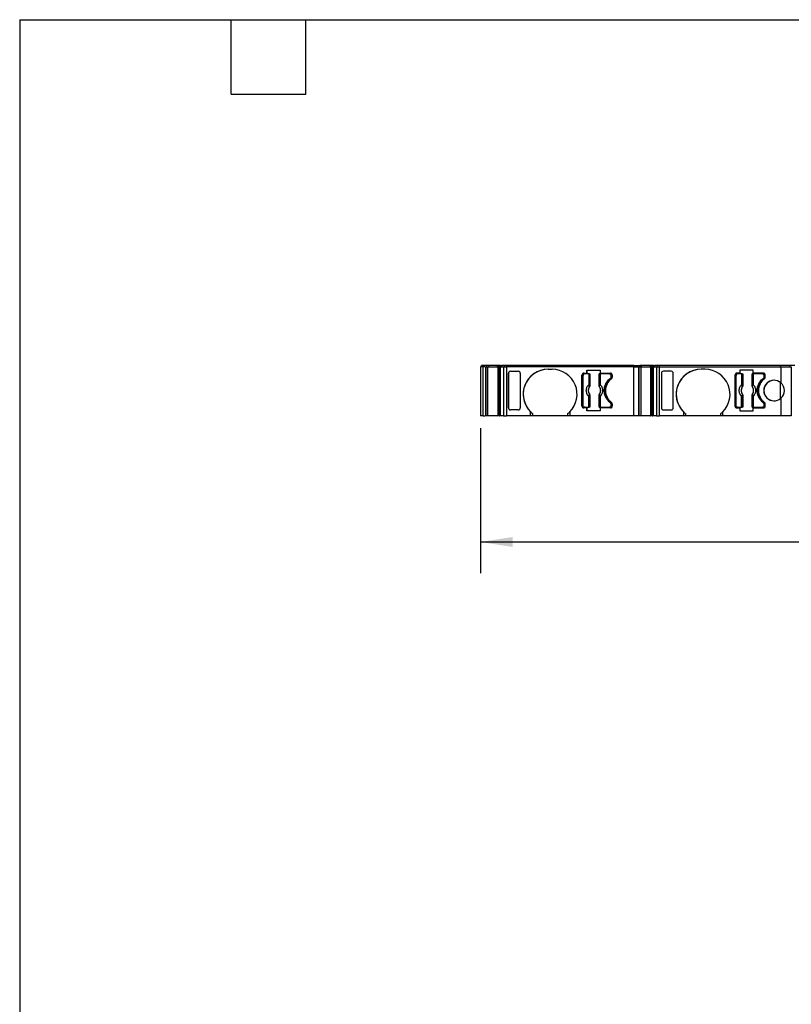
# Model space of a CAD drawing. Header units: millimetres. Extents: x 6 to 273, y 6 to 210.
# Tile 2 of 8: x 6 to 85, y 109 to 210. Entities that reach past the tile are written whole.
import ezdxf

# ---------------------------------------------------------------- set-up
doc = ezdxf.new("R2010")
doc.units = ezdxf.units.MM
doc.linetypes.add('SLD-Solid', pattern=[0])
doc.layers.add('DIMENSIONS', color=140, linetype='SLD-Solid', lineweight=25)
doc.layers.add('TEXT', color=140, linetype='SLD-Solid', lineweight=25)
doc.styles.add('SLDTEXTSTYLE0', font='TXT', dxfattribs={"width": 0.7})
doc.dimstyles.new('SLDDIMSTYLE0', dxfattribs={"dimtxt": 2.158008, "dimasz": 3.302, "dimexe": 0, "dimexo": 0.0625, "dimgap": 0.539502, "dimtad": 0, "dimtih": 1, "dimtoh": 1, "dimrnd": 1e-09, "dimzin": 12, "dimdsep": 46, "dimtxsty": 'SLDTEXTSTYLE0', "dimsah": 1, "dimcen": 0.09, "dimadec": 0, "dimazin": 3, "dimtfac": 1, "dimtofl": 0, "dimtmove": 0, "dimatfit": 3, "dimfxl": 0, "dimfrac": 2, "dimtolj": 1, "dimtzin": 12, "dimarcsym": 0})

# ---------------------------------------------------------------- blocks, each defined once
blk = doc.blocks.new('_D_4')
at = {"layer": 'DIMENSIONS'}
for p, q in [((53.4, 167.84), (53.4, 153.05)), ((133.49, 167.84), (133.49, 153.05)), ((53.4, 156.22), (87.46, 156.22)), ((90.38, 156.22), (89.66, 156.22)), ((89.66, 156.22), (89.66, 152.79)), ((96.79, 156.22), (97.52, 156.22)), ((97.52, 156.22), (97.52, 152.79)), ((133.49, 156.22), (99.72, 156.22)), ((89.66, 152.79), (90.38, 152.79)), ((97.52, 152.79), (96.79, 152.79))]:
    blk.add_line(p, q, dxfattribs=at)
for points in [[(53.4, 156.22), (56.7, 155.71), (56.7, 156.73)], [(133.49, 156.22), (130.18, 156.73), (130.18, 155.71)]]:
    blk.add_solid(points, dxfattribs=at)
at = {"layer": 'DIMENSIONS', "char_height": 2.117, "attachment_point": 1, "style": 'SLDTEXTSTYLE0'}
for s, insert in [('80.1', (90.38, 159.43)), ('3.15', (90.38, 155.52))]:
    blk.add_mtext(s, dxfattribs=dict(at, insert=insert))

msp = doc.modelspace()

# ---------------------------------------------------------------- linework, layer by layer
for p, q in [((53.398, 174.107), (53.398, 169.107)), ((53.593, 174.107), (53.398, 174.107)), ((53.498, 174.107), (53.498, 174.257)), ((54.046, 174.257), (53.498, 174.257)), ((53.646, 174.107), (53.646, 169.107)), ((53.946, 174.107), (53.946, 169.107)), ((53.946, 169.107), (53.946, 174.107)), ((53.956, 169.107), (53.956, 174.107)), ((53.956, 174.107), (54.164, 174.107)), ((54.046, 174.107), (54.046, 174.257)), ((54.053, 174.257), (54.046, 174.257)), ((54.053, 174.107), (54.053, 174.257)), ((54.242, 174.257), (54.053, 174.257)), ((54.164, 169.107), (54.164, 174.107)), ((54.164, 174.107), (55.159, 174.107)), ((54.242, 174.107), (54.242, 174.257)), ((55.149, 174.257), (54.242, 174.257)), ((55.149, 174.107), (55.149, 174.257)), ((55.336, 174.257), (55.149, 174.257)), ((55.159, 174.107), (55.159, 169.107)), ((55.217, 174.107), (55.159, 174.107)), ((55.362, 174.107), (55.217, 174.107)), ((55.217, 174.007), (55.362, 174.007)), ((55.217, 169.107), (55.217, 174.007)), ((55.24, 174.007), (55.24, 169.107)), ((55.31, 174.007), (55.31, 169.107)), ((55.336, 174.107), (55.336, 174.257)), ((55.451, 174.257), (55.336, 174.257)), ((55.353, 169.107), (55.353, 174.007)), ((55.362, 174.007), (55.362, 174.107)), ((55.362, 174.107), (55.456, 174.107)), ((55.451, 174.107), (55.451, 174.257)), ((55.451, 174.257), (55.571, 174.257)), ((55.456, 169.107), (55.456, 174.107)), ((55.456, 174.107), (55.757, 174.107)), ((55.571, 174.107), (55.571, 174.257)), ((55.854, 174.257), (55.571, 174.257)), ((55.757, 174.107), (55.757, 169.107)), ((55.757, 174.107), (56.046, 174.107)), ((55.854, 174.107), (55.854, 174.257)), ((56.047, 174.257), (55.854, 174.257)), ((56.046, 174.107), (56.046, 169.107)), ((69.066, 174.107), (56.046, 174.107)), ((56.047, 174.107), (56.047, 174.257)), ((69.066, 174.257), (56.047, 174.257)), ((69.066, 174.107), (69.066, 174.257)), ((69.066, 174.257), (69.666, 174.257)), ((69.066, 169.107), (69.066, 174.107)), ((69.066, 174.107), (69.566, 174.107)), ((69.566, 174.107), (69.566, 169.107)), ((69.566, 169.107), (69.566, 174.107)), ((69.576, 169.107), (69.576, 174.107)), ((69.576, 174.107), (69.784, 174.107)), ((69.666, 174.107), (69.666, 174.257)), ((69.673, 174.257), (69.666, 174.257)), ((69.666, 174.257), (69.666, 174.107)), ((69.673, 174.107), (69.673, 174.257)), ((69.862, 174.257), (69.673, 174.257)), ((69.784, 174.107), (69.784, 169.107)), ((69.784, 174.107), (70.779, 174.107)), ((69.862, 174.107), (69.862, 174.257)), ((70.769, 174.257), (69.862, 174.257)), ((70.769, 174.107), (70.769, 174.257)), ((70.956, 174.257), (70.769, 174.257)), ((70.779, 174.107), (70.779, 169.107)), ((70.837, 174.107), (70.779, 174.107)), ((70.982, 174.107), (70.837, 174.107)), ((70.837, 174.007), (70.982, 174.007)), ((70.837, 169.107), (70.837, 174.007)), ((70.86, 174.007), (70.86, 169.107)), ((70.93, 174.007), (70.93, 169.107)), ((70.956, 174.107), (70.956, 174.257)), ((71.071, 174.257), (70.956, 174.257)), ((70.973, 169.107), (70.973, 174.007)), ((70.982, 174.007), (70.982, 174.107)), ((70.982, 174.107), (71.076, 174.107)), ((71.071, 174.107), (71.071, 174.257)), ((71.071, 174.257), (71.191, 174.257)), ((71.076, 169.107), (71.076, 174.107)), ((71.076, 174.107), (71.377, 174.107)), ((71.191, 174.107), (71.191, 174.257)), ((71.474, 174.257), (71.191, 174.257)), ((71.377, 174.107), (71.377, 169.107)), ((71.377, 174.107), (71.667, 174.107)), ((71.474, 174.107), (71.474, 174.257)), ((71.667, 174.257), (71.474, 174.257)), ((71.667, 174.107), (71.667, 174.257)), ((84.041, 174.257), (71.667, 174.257)), ((71.667, 174.107), (84.086, 174.107)), ((71.667, 169.107), (71.667, 174.107)), ((84.041, 174.107), (84.041, 174.257)), ((85.043, 174.257), (84.041, 174.257)), ((84.086, 174.107), (84.086, 172.465)), ((84.086, 174.107), (85.143, 174.107)), ((85.043, 174.107), (85.043, 174.257)), ((85.487, 174.257), (85.043, 174.257)), ((85.143, 174.107), (85.143, 169.107)), ((56.259, 169.908), (56.259, 173.457)), ((56.259, 173.457), (56.259, 169.908)), ((56.459, 173.657), (57.267, 173.657)), ((57.467, 173.457), (57.467, 169.908)), ((60.317, 173.857), (60.717, 173.857)), ((63.767, 170.107), (63.767, 173.257)), ((63.767, 173.257), (63.767, 173.257)), ((63.767, 173.257), (63.767, 170.107)), ((63.892, 170.132), (63.892, 173.232)), ((63.967, 173.457), (64.272, 173.457)), ((64.451, 173.382), (64.042, 173.382)), ((64.272, 173.757), (65.613, 173.757)), ((64.272, 173.457), (64.272, 173.757)), ((64.272, 173.757), (64.272, 173.457)), ((64.272, 173.457), (64.272, 173.457)), ((64.451, 173.382), (64.451, 172.269)), ((64.55, 173.382), (64.55, 172.269)), ((64.56, 173.382), (64.56, 172.159)), ((65.525, 172.159), (65.525, 173.382)), ((65.534, 172.269), (65.534, 173.382)), ((65.613, 173.757), (65.613, 173.457)), ((65.613, 173.457), (66.667, 173.457)), ((65.634, 173.382), (65.634, 172.269)), ((66.592, 173.382), (65.634, 173.382)), ((66.592, 173.382), (66.592, 173.382)), ((66.742, 173.082), (66.742, 173.232)), ((66.742, 173.232), (66.742, 173.082)), ((66.742, 173.232), (66.742, 173.232)), ((66.742, 173.082), (66.742, 173.082)), ((66.867, 173.257), (66.867, 173.057)), ((71.877, 173.457), (71.877, 169.908)), ((71.877, 173.457), (71.877, 169.908)), ((72.886, 173.657), (72.077, 173.657)), ((73.086, 169.908), (73.086, 173.457)), ((76.336, 173.857), (75.936, 173.857)), ((79.386, 173.257), (79.386, 170.107)), ((79.386, 173.257), (79.386, 173.257)), ((79.386, 173.257), (79.386, 170.107)), ((79.511, 170.132), (79.511, 173.232)), ((79.891, 173.457), (79.586, 173.457)), ((80.069, 173.382), (79.661, 173.382)), ((81.232, 173.757), (79.891, 173.757)), ((79.891, 173.757), (79.891, 173.457)), ((79.891, 173.757), (79.891, 173.457)), ((79.891, 173.757), (79.891, 173.757)), ((80.069, 173.382), (80.069, 172.269)), ((80.169, 173.382), (80.169, 172.269)), ((80.178, 173.382), (80.178, 172.159)), ((81.143, 172.159), (81.143, 173.382)), ((81.153, 172.269), (81.153, 173.382)), ((81.232, 173.457), (81.232, 173.757)), ((82.286, 173.457), (81.232, 173.457)), ((81.252, 173.382), (81.252, 172.269)), ((82.211, 173.382), (81.252, 173.382)), ((82.211, 173.382), (82.211, 173.382)), ((82.361, 173.082), (82.361, 173.232)), ((82.361, 173.232), (82.361, 173.232)), ((82.361, 173.232), (82.361, 173.082)), ((82.361, 173.082), (82.361, 173.082)), ((82.486, 173.057), (82.486, 173.257)), ((64.55, 172.269), (64.451, 172.269)), ((64.522, 172.045), (64.524, 172.045)), ((64.553, 172.161), (64.56, 172.159)), ((65.525, 172.159), (65.531, 172.161)), ((65.534, 172.269), (65.634, 172.269)), ((65.561, 172.045), (65.562, 172.045)), ((66.662, 172.922), (66.662, 172.922)), ((80.169, 172.269), (80.069, 172.269)), ((80.141, 172.045), (80.142, 172.045)), ((80.172, 172.161), (80.178, 172.159)), ((81.143, 172.159), (81.15, 172.161)), ((81.153, 172.269), (81.252, 172.269)), ((81.179, 172.045), (81.181, 172.045)), ((82.281, 172.922), (82.281, 172.922)), ((83.997, 172.536), (83.997, 170.829)), ((64.451, 169.982), (64.451, 171.096)), ((64.55, 171.096), (64.451, 171.096)), ((64.524, 171.32), (64.522, 171.319)), ((64.55, 171.096), (64.55, 169.982)), ((64.56, 171.206), (64.553, 171.204)), ((64.56, 171.206), (64.56, 169.982)), ((65.525, 169.982), (65.525, 171.206)), ((65.525, 171.206), (65.531, 171.204)), ((65.534, 169.982), (65.534, 171.096)), ((65.534, 171.096), (65.634, 171.096)), ((65.562, 171.319), (65.561, 171.32)), ((65.634, 171.096), (65.634, 169.982)), ((80.069, 169.982), (80.069, 171.096)), ((80.169, 171.096), (80.069, 171.096)), ((80.142, 171.32), (80.141, 171.319)), ((80.169, 171.096), (80.169, 169.982)), ((80.178, 171.206), (80.172, 171.204)), ((80.178, 171.206), (80.178, 169.982)), ((81.143, 169.982), (81.143, 171.206)), ((81.143, 171.206), (81.15, 171.204)), ((81.153, 169.982), (81.153, 171.096)), ((81.153, 171.096), (81.252, 171.096)), ((81.181, 171.319), (81.179, 171.32)), ((81.252, 171.096), (81.252, 169.982)), ((63.767, 170.107), (63.767, 170.107)), ((64.042, 169.982), (64.451, 169.982)), ((65.634, 169.982), (66.592, 169.982)), ((66.662, 170.442), (66.662, 170.442)), ((66.742, 170.132), (66.742, 170.282)), ((66.742, 170.282), (66.742, 170.282)), ((66.742, 170.282), (66.742, 170.132)), ((66.742, 170.132), (66.742, 170.132)), ((66.867, 170.308), (66.867, 170.107)), ((79.386, 170.107), (79.386, 170.107)), ((79.661, 169.982), (80.069, 169.982)), ((81.252, 169.982), (82.211, 169.982)), ((82.281, 170.442), (82.281, 170.442)), ((82.361, 170.132), (82.361, 170.282)), ((82.361, 170.282), (82.361, 170.282)), ((82.361, 170.282), (82.361, 170.132)), ((82.361, 170.132), (82.361, 170.132)), ((82.486, 170.107), (82.486, 170.308)), ((84.086, 170.9), (84.086, 169.107)), ((53.59, 169.107), (53.398, 169.107)), ((54.164, 169.107), (53.956, 169.107)), ((55.159, 169.107), (54.164, 169.107)), ((55.159, 169.107), (55.217, 169.107)), ((55.757, 169.107), (55.456, 169.107)), ((55.757, 169.107), (56.046, 169.107)), ((58.517, 169.107), (56.046, 169.107)), ((57.267, 169.707), (56.459, 169.707)), ((58.517, 169.107), (58.517, 169.501)), ((58.717, 169.107), (58.517, 169.107)), ((58.717, 169.322), (58.717, 169.107)), ((62.317, 169.107), (58.717, 169.107)), ((62.317, 169.107), (62.317, 169.322)), ((62.517, 169.107), (62.317, 169.107)), ((62.517, 169.501), (62.517, 169.107)), ((69.066, 169.107), (62.517, 169.107)), ((64.272, 169.907), (63.967, 169.907)), ((64.272, 169.607), (64.272, 169.907)), ((64.272, 169.907), (64.272, 169.607)), ((65.613, 169.607), (64.272, 169.607)), ((64.272, 169.607), (64.272, 169.607)), ((65.613, 169.907), (65.613, 169.607)), ((66.667, 169.907), (65.613, 169.907)), ((69.566, 169.107), (69.066, 169.107)), ((69.784, 169.107), (69.576, 169.107)), ((70.779, 169.107), (69.784, 169.107)), ((70.779, 169.107), (70.837, 169.107)), ((71.377, 169.107), (71.076, 169.107)), ((71.377, 169.107), (71.667, 169.107)), ((74.136, 169.107), (71.667, 169.107)), ((72.077, 169.707), (72.886, 169.707)), ((74.136, 169.501), (74.136, 169.107)), ((74.336, 169.107), (74.136, 169.107)), ((74.336, 169.322), (74.336, 169.107)), ((77.936, 169.107), (74.336, 169.107)), ((77.936, 169.107), (77.936, 169.322)), ((78.136, 169.107), (77.936, 169.107)), ((78.136, 169.107), (78.136, 169.501)), ((84.086, 169.107), (78.136, 169.107)), ((79.586, 169.907), (79.891, 169.907)), ((79.891, 169.907), (79.891, 169.607)), ((79.891, 169.907), (79.891, 169.607)), ((79.891, 169.607), (81.232, 169.607)), ((81.232, 169.607), (81.232, 169.907)), ((81.232, 169.907), (82.286, 169.907)), ((85.143, 169.107), (84.086, 169.107))]:
    msp.add_line(p, q)
for centre, radius, start, end in [((60.317, 171.307), 2.55, 90, 225.09913), ((60.317, 171.307), 2.55, 90, 231.13768), ((60.717, 171.307), 2.55, 314.90086, 90), ((63.967, 173.257), 0.2, 90, 180), ((63.967, 173.257), 0.2, 90.00002, 180), ((66.667, 173.257), 0.2, 0, 89.99977), ((66.667, 173.057), 0.2, 306.03188, 0), ((75.936, 171.307), 2.55, 90, 225.09911), ((75.936, 171.307), 2.55, 90, 231.13764), ((76.336, 171.307), 2.55, 314.90088, 90), ((79.586, 173.257), 0.2, 90, 180), ((79.586, 173.257), 0.2, 90, 180), ((82.286, 173.257), 0.2, 0, 89.99975), ((82.286, 173.057), 0.2, 306.03188, 0), ((65.042, 171.682), 0.634, 145.08334, 214.91666), ((64.489, 172.176), 0.066, 289.96147, 346.89449), ((65.596, 172.176), 0.066, 193.10543, 250.03853), ((65.042, 171.682), 0.634, 325.08334, 34.91666), ((67.667, 171.682), 1.5, 126.03188, 233.96815), ((80.661, 171.682), 0.634, 145.08334, 214.91666), ((80.108, 172.176), 0.066, 289.96147, 346.89449), ((81.214, 172.176), 0.066, 193.10543, 250.03853), ((80.661, 171.682), 0.634, 325.08334, 34.91666), ((83.286, 171.682), 1.5, 126.03188, 233.96815), ((83.386, 171.682), 1.05, 48.19046, 311.80954), ((83.386, 171.682), 1.05, 90, 270), ((83.386, 171.682), 1.05, 311.80954, 48.19046), ((64.489, 171.189), 0.066, 13.10551, 70.03853), ((65.596, 171.189), 0.066, 109.96147, 166.89457), ((80.108, 171.189), 0.066, 13.10551, 70.03853), ((81.214, 171.189), 0.066, 109.96147, 166.89457), ((63.967, 170.107), 0.2, 180, 270.00027), ((66.667, 170.107), 0.2, 270.00049, 0), ((66.667, 170.308), 0.2, 0, 53.96793), ((79.586, 170.107), 0.2, 180, 270.00026), ((82.286, 170.107), 0.2, 270, 0), ((82.286, 170.308), 0.2, 0, 53.96793), ((60.317, 171.307), 2.55, 225.09911, 231.13766), ((60.717, 171.307), 2.55, 308.86226, 314.90084), ((75.936, 171.307), 2.55, 225.09909, 231.13763), ((76.336, 171.307), 2.55, 308.8623, 314.90087)]:
    msp.add_arc(centre, radius, start, end)
for centre, major_axis, start_param, end_param in [((56.459, 173.457), (0, -0.201), 3.1415991, 4.7123955), ((57.267, 173.457), (0, -0.201), 1.5708028, 3.1415979), ((56.459, 169.908), (0, 0.201), 1.5707898, 3.1415862), ((57.267, 169.908), (0, 0.201), 3.1415862, 4.7123825)]:
    msp.add_ellipse(centre, major_axis=major_axis, ratio=0.9961947, start_param=start_param, end_param=end_param)
at = {"extrusion": (-6.31539e-08, -5.08013e-15, 1)}
msp.add_ellipse((72.077, 173.457), major_axis=(0, -0.201), ratio=0.9961947, start_param=3.1415987, end_param=4.7123951, dxfattribs=at)
at = {"extrusion": (-6.31539e-08, 1.26158e-14, 1)}
msp.add_ellipse((72.886, 173.457), major_axis=(0, -0.201), ratio=0.9961947, start_param=1.5708024, end_param=3.1415975, dxfattribs=at)
at = {"extrusion": (-6.31539e-08, 5.08013e-15, 1)}
msp.add_ellipse((72.077, 169.908), major_axis=(0, 0.201), ratio=0.9961947, start_param=1.5707902, end_param=3.1415866, dxfattribs=at)
at = {"extrusion": (-6.31539e-08, -1.26158e-14, 1)}
msp.add_ellipse((72.886, 169.908), major_axis=(0, 0.201), ratio=0.9961947, start_param=3.1415866, end_param=4.7123822, dxfattribs=at)
for points, knots in [([(53.882, 174.107), (53.865, 174.107), (53.809, 174.107), (53.729, 174.107), (53.66, 174.107), (53.651, 174.107), (53.646, 174.107)], [0, 0, 0, 0, 0.12808999, 0.41872666, 0.70936333, 1, 1, 1, 1]), ([(55.362, 174.007), (55.385, 174.007), (55.42, 174.007), (55.447, 174.007), (55.456, 174.007)], [0, 0, 0, 0, 0.6718117, 1, 1, 1, 1]), ([(70.982, 174.007), (71.005, 174.007), (71.04, 174.007), (71.067, 174.007), (71.076, 174.007)], [0, 0, 0, 0, 0.6718117, 1, 1, 1, 1]), ([(64.042, 173.382), (64.029, 173.381), (64.003, 173.38), (63.966, 173.364), (63.93, 173.336), (63.898, 173.292), (63.894, 173.252), (63.892, 173.232)], [0, 0, 0, 0, 0.168224, 0.3311335, 0.500763, 0.7495865, 1, 1, 1, 1]), ([(64.55, 173.382), (64.548, 173.382), (64.536, 173.382), (64.5, 173.382), (64.475, 173.382), (64.451, 173.382)], [0, 0, 0, 0, 0.5, 0.5, 1, 1, 1, 1]), ([(65.634, 173.382), (65.609, 173.382), (65.585, 173.382), (65.548, 173.382), (65.536, 173.382), (65.534, 173.382)], [0, 0, 0, 0, 0.5, 0.5, 1, 1, 1, 1]), ([(66.592, 173.382), (66.631, 173.382), (66.671, 173.366), (66.726, 173.311), (66.742, 173.272), (66.742, 173.232)], [0, 0, 0, 0, 0.5, 0.5, 1, 1, 1, 1]), ([(66.592, 173.382), (66.605, 173.381), (66.631, 173.38), (66.668, 173.364), (66.704, 173.336), (66.736, 173.292), (66.74, 173.252), (66.742, 173.232)], [0, 0, 0, 0, 0.168224, 0.3311335, 0.500763, 0.7495865, 1, 1, 1, 1]), ([(66.742, 173.082), (66.741, 173.067), (66.739, 173.036), (66.722, 172.992), (66.698, 172.953), (66.674, 172.932), (66.662, 172.922)], [0, 0, 0, 0, 0.2492334, 0.4999587, 0.7492415, 1, 1, 1, 1]), ([(79.661, 173.382), (79.648, 173.381), (79.622, 173.38), (79.585, 173.364), (79.549, 173.336), (79.517, 173.292), (79.513, 173.252), (79.511, 173.232)], [0, 0, 0, 0, 0.168224, 0.3311335, 0.500763, 0.7495865, 1, 1, 1, 1]), ([(80.169, 173.382), (80.167, 173.382), (80.155, 173.382), (80.119, 173.382), (80.094, 173.382), (80.069, 173.382)], [0, 0, 0, 0, 0.5, 0.5, 1, 1, 1, 1]), ([(81.252, 173.382), (81.228, 173.382), (81.203, 173.382), (81.167, 173.382), (81.155, 173.382), (81.153, 173.382)], [0, 0, 0, 0, 0.5, 0.5, 1, 1, 1, 1]), ([(82.211, 173.382), (82.25, 173.382), (82.289, 173.366), (82.345, 173.311), (82.361, 173.272), (82.361, 173.232)], [0, 0, 0, 0, 0.5, 0.5, 1, 1, 1, 1]), ([(82.211, 173.382), (82.224, 173.381), (82.25, 173.38), (82.287, 173.364), (82.323, 173.336), (82.355, 173.292), (82.359, 173.252), (82.361, 173.232)], [0, 0, 0, 0, 0.168224, 0.3311335, 0.500763, 0.7495865, 1, 1, 1, 1]), ([(82.361, 173.082), (82.36, 173.067), (82.358, 173.036), (82.341, 172.992), (82.316, 172.953), (82.293, 172.932), (82.281, 172.922)], [0, 0, 0, 0, 0.24923338, 0.49995866, 0.74924149, 1, 1, 1, 1]), ([(64.451, 171.096), (64.433, 171.115), (64.397, 171.153), (64.351, 171.215), (64.31, 171.282), (64.262, 171.38), (64.22, 171.513), (64.203, 171.682), (64.22, 171.852), (64.271, 172.009), (64.346, 172.152), (64.416, 172.23), (64.451, 172.269)], [0, 0, 0, 0, 0.0602697, 0.1200562, 0.1798933, 0.2403137, 0.3700145, 0.5001284, 0.6298294, 0.7599435, 0.879871, 1, 1, 1, 1]), ([(64.524, 172.045), (64.51, 172.023), (64.481, 171.98), (64.45, 171.91), (64.427, 171.837), (64.413, 171.76), (64.408, 171.676), (64.415, 171.584), (64.438, 171.489), (64.473, 171.4), (64.507, 171.347), (64.524, 171.32)], [0, 0, 0, 0, 0.1010688, 0.2001027, 0.2986146, 0.398141, 0.5001727, 0.6266273, 0.7560165, 0.877292, 1, 1, 1, 1]), ([(64.522, 172.045), (64.524, 172.051), (64.526, 172.06), (64.524, 172.078), (64.519, 172.096), (64.514, 172.108), (64.511, 172.114)], [0, 0, 0, 0, 0.3068807, 0.5758818, 0.8069791, 1, 1, 1, 1]), ([(64.553, 172.161), (64.553, 172.145), (64.552, 172.103), (64.533, 172.067), (64.522, 172.045)], [0, 0, 0, 0, 0.389276, 1, 1, 1, 1]), ([(64.56, 172.159), (64.559, 172.145), (64.557, 172.118), (64.545, 172.079), (64.531, 172.056), (64.524, 172.045)], [0, 0, 0, 0, 0.3357194, 0.6642806, 1, 1, 1, 1]), ([(64.55, 172.269), (64.55, 172.249), (64.55, 172.21), (64.552, 172.177), (64.553, 172.161)], [0, 0, 0, 0, 0.5214849, 1, 1, 1, 1]), ([(65.561, 172.045), (65.553, 172.056), (65.539, 172.079), (65.527, 172.118), (65.525, 172.145), (65.525, 172.159)], [0, 0, 0, 0, 0.3357194, 0.6642806, 1, 1, 1, 1]), ([(65.531, 172.161), (65.532, 172.171), (65.533, 172.192), (65.534, 172.229), (65.534, 172.255), (65.534, 172.269)], [0, 0, 0, 0, 0.3172218, 0.6450837, 1, 1, 1, 1]), ([(65.562, 172.045), (65.556, 172.057), (65.544, 172.078), (65.535, 172.111), (65.531, 172.138), (65.531, 172.154), (65.531, 172.161)], [0, 0, 0, 0, 0.3320969, 0.61117, 0.8339341, 1, 1, 1, 1]), ([(65.561, 171.32), (65.575, 171.342), (65.603, 171.385), (65.635, 171.455), (65.658, 171.528), (65.672, 171.604), (65.677, 171.689), (65.67, 171.781), (65.647, 171.875), (65.612, 171.965), (65.578, 172.018), (65.561, 172.045)], [0, 0, 0, 0, 0.1010688, 0.2001027, 0.2986146, 0.398141, 0.5001727, 0.6266273, 0.7560165, 0.877292, 1, 1, 1, 1]), ([(65.634, 172.269), (65.652, 172.25), (65.687, 172.212), (65.734, 172.149), (65.775, 172.083), (65.822, 171.985), (65.864, 171.852), (65.881, 171.683), (65.864, 171.513), (65.814, 171.355), (65.738, 171.212), (65.669, 171.135), (65.634, 171.096)], [0, 0, 0, 0, 0.06026972, 0.12005615, 0.17989326, 0.24031368, 0.37001455, 0.5001284, 0.62982944, 0.75994348, 0.87987101, 1, 1, 1, 1]), ([(66.662, 172.922), (66.63, 172.897), (66.567, 172.848), (66.481, 172.765), (66.401, 172.677), (66.328, 172.583), (66.262, 172.482), (66.166, 172.307), (66.069, 172.042), (66.029, 171.683), (66.069, 171.323), (66.18, 171.02), (66.324, 170.781), (66.477, 170.594), (66.6, 170.493), (66.662, 170.442)], [0, 0, 0, 0, 0.0421117, 0.0837286, 0.1251011, 0.1664839, 0.2081316, 0.250294, 0.3750984, 0.5000904, 0.6248949, 0.749887, 0.833557, 0.9162485, 1, 1, 1, 1]), ([(66.662, 170.442), (66.63, 170.467), (66.567, 170.517), (66.481, 170.599), (66.401, 170.688), (66.328, 170.782), (66.262, 170.883), (66.166, 171.058), (66.069, 171.323), (66.029, 171.682), (66.069, 172.042), (66.18, 172.344), (66.324, 172.584), (66.477, 172.77), (66.6, 172.871), (66.662, 172.922)], [0, 0, 0, 0, 0.0421117, 0.0837286, 0.1251011, 0.1664839, 0.2081316, 0.250294, 0.3750984, 0.5000904, 0.6248949, 0.749887, 0.833557, 0.9162485, 1, 1, 1, 1]), ([(80.069, 171.096), (80.051, 171.115), (80.016, 171.153), (79.969, 171.215), (79.929, 171.282), (79.881, 171.38), (79.839, 171.513), (79.822, 171.682), (79.839, 171.852), (79.889, 172.009), (79.965, 172.152), (80.034, 172.23), (80.069, 172.269)], [0, 0, 0, 0, 0.06026972, 0.12005615, 0.17989326, 0.24031368, 0.37001455, 0.5001284, 0.62982944, 0.75994348, 0.87987101, 1, 1, 1, 1]), ([(80.142, 172.045), (80.128, 172.023), (80.1, 171.98), (80.068, 171.91), (80.045, 171.837), (80.032, 171.76), (80.026, 171.676), (80.033, 171.584), (80.056, 171.489), (80.092, 171.4), (80.125, 171.347), (80.142, 171.32)], [0, 0, 0, 0, 0.1010688, 0.2001027, 0.2986146, 0.398141, 0.5001727, 0.6266273, 0.7560165, 0.877292, 1, 1, 1, 1]), ([(80.141, 172.045), (80.142, 172.051), (80.145, 172.06), (80.143, 172.078), (80.138, 172.096), (80.132, 172.108), (80.13, 172.114)], [0, 0, 0, 0, 0.3068807, 0.5758818, 0.8069791, 1, 1, 1, 1]), ([(80.172, 172.161), (80.171, 172.145), (80.17, 172.103), (80.152, 172.067), (80.141, 172.045)], [0, 0, 0, 0, 0.389276, 1, 1, 1, 1]), ([(80.178, 172.159), (80.178, 172.145), (80.176, 172.118), (80.164, 172.079), (80.15, 172.056), (80.142, 172.045)], [0, 0, 0, 0, 0.33571944, 0.66428055, 1, 1, 1, 1]), ([(80.169, 172.269), (80.169, 172.249), (80.169, 172.21), (80.171, 172.177), (80.172, 172.161)], [0, 0, 0, 0, 0.5214849, 1, 1, 1, 1]), ([(81.179, 172.045), (81.172, 172.056), (81.158, 172.079), (81.146, 172.118), (81.144, 172.145), (81.143, 172.159)], [0, 0, 0, 0, 0.3357194, 0.6642806, 1, 1, 1, 1]), ([(81.15, 172.161), (81.151, 172.171), (81.152, 172.192), (81.153, 172.229), (81.153, 172.255), (81.153, 172.269)], [0, 0, 0, 0, 0.31722179, 0.64508367, 1, 1, 1, 1]), ([(81.181, 172.045), (81.174, 172.057), (81.163, 172.078), (81.154, 172.111), (81.15, 172.138), (81.15, 172.154), (81.15, 172.161)], [0, 0, 0, 0, 0.3320969, 0.61117, 0.8339341, 1, 1, 1, 1]), ([(81.179, 171.32), (81.193, 171.342), (81.222, 171.385), (81.253, 171.455), (81.276, 171.528), (81.29, 171.604), (81.295, 171.689), (81.288, 171.781), (81.266, 171.875), (81.23, 171.965), (81.196, 172.018), (81.179, 172.045)], [0, 0, 0, 0, 0.1010688, 0.2001027, 0.2986146, 0.398141, 0.5001727, 0.6266273, 0.7560165, 0.877292, 1, 1, 1, 1]), ([(81.252, 172.269), (81.27, 172.25), (81.306, 172.212), (81.353, 172.149), (81.393, 172.083), (81.441, 171.985), (81.483, 171.852), (81.5, 171.683), (81.483, 171.513), (81.433, 171.355), (81.357, 171.212), (81.287, 171.135), (81.252, 171.096)], [0, 0, 0, 0, 0.0602697, 0.1200562, 0.1798933, 0.2403137, 0.3700145, 0.5001284, 0.6298294, 0.7599435, 0.879871, 1, 1, 1, 1]), ([(82.281, 170.442), (82.249, 170.467), (82.186, 170.517), (82.099, 170.599), (82.019, 170.688), (81.947, 170.782), (81.881, 170.883), (81.785, 171.058), (81.688, 171.323), (81.647, 171.682), (81.688, 172.042), (81.799, 172.344), (81.942, 172.584), (82.095, 172.77), (82.219, 172.871), (82.281, 172.922)], [0, 0, 0, 0, 0.0421117, 0.0837286, 0.1251011, 0.1664839, 0.2081316, 0.250294, 0.3750984, 0.5000904, 0.6248949, 0.749887, 0.833557, 0.9162485, 1, 1, 1, 1]), ([(82.281, 172.922), (82.249, 172.897), (82.186, 172.848), (82.099, 172.765), (82.019, 172.677), (81.947, 172.583), (81.881, 172.482), (81.785, 172.307), (81.688, 172.042), (81.647, 171.683), (81.688, 171.323), (81.799, 171.02), (81.942, 170.781), (82.095, 170.594), (82.219, 170.493), (82.281, 170.442)], [0, 0, 0, 0, 0.0421117, 0.0837286, 0.1251011, 0.1664839, 0.2081316, 0.250294, 0.3750984, 0.5000904, 0.6248949, 0.749887, 0.833557, 0.9162485, 1, 1, 1, 1]), ([(64.522, 171.319), (64.529, 171.308), (64.54, 171.287), (64.549, 171.254), (64.553, 171.227), (64.553, 171.211), (64.553, 171.204)], [0, 0, 0, 0, 0.3320969, 0.61117, 0.8339341, 1, 1, 1, 1]), ([(64.524, 171.32), (64.531, 171.308), (64.545, 171.286), (64.557, 171.246), (64.559, 171.219), (64.56, 171.206)], [0, 0, 0, 0, 0.3357194, 0.6642806, 1, 1, 1, 1]), ([(64.553, 171.204), (64.553, 171.194), (64.551, 171.173), (64.55, 171.135), (64.55, 171.109), (64.55, 171.096)], [0, 0, 0, 0, 0.3172218, 0.6450837, 1, 1, 1, 1]), ([(65.525, 171.206), (65.525, 171.219), (65.527, 171.246), (65.539, 171.286), (65.553, 171.308), (65.561, 171.32)], [0, 0, 0, 0, 0.3357194, 0.6642806, 1, 1, 1, 1]), ([(65.531, 171.204), (65.532, 171.22), (65.533, 171.262), (65.551, 171.298), (65.562, 171.319)], [0, 0, 0, 0, 0.389276, 1, 1, 1, 1]), ([(65.534, 171.096), (65.534, 171.116), (65.534, 171.155), (65.532, 171.188), (65.531, 171.204)], [0, 0, 0, 0, 0.5214849, 1, 1, 1, 1]), ([(65.562, 171.319), (65.561, 171.314), (65.558, 171.304), (65.56, 171.286), (65.565, 171.269), (65.571, 171.256), (65.573, 171.251)], [0, 0, 0, 0, 0.3068807, 0.5758818, 0.8069791, 1, 1, 1, 1]), ([(65.573, 171.251), (65.577, 171.242), (65.587, 171.221), (65.602, 171.182), (65.619, 171.139), (65.629, 171.11), (65.634, 171.096)], [0, 0, 0, 0, 0.2204753, 0.4990753, 0.7481191, 1, 1, 1, 1]), ([(80.141, 171.319), (80.147, 171.308), (80.159, 171.287), (80.168, 171.254), (80.172, 171.227), (80.172, 171.211), (80.172, 171.204)], [0, 0, 0, 0, 0.3320969, 0.61117, 0.8339341, 1, 1, 1, 1]), ([(80.142, 171.32), (80.15, 171.308), (80.164, 171.286), (80.176, 171.246), (80.178, 171.219), (80.178, 171.206)], [0, 0, 0, 0, 0.33571945, 0.66428056, 1, 1, 1, 1]), ([(80.172, 171.204), (80.171, 171.194), (80.17, 171.173), (80.169, 171.135), (80.169, 171.109), (80.169, 171.096)], [0, 0, 0, 0, 0.3172218, 0.6450837, 1, 1, 1, 1]), ([(81.143, 171.206), (81.144, 171.219), (81.146, 171.246), (81.158, 171.286), (81.172, 171.308), (81.179, 171.32)], [0, 0, 0, 0, 0.33571945, 0.66428056, 1, 1, 1, 1]), ([(81.15, 171.204), (81.15, 171.22), (81.151, 171.262), (81.17, 171.298), (81.181, 171.319)], [0, 0, 0, 0, 0.389276, 1, 1, 1, 1]), ([(81.153, 171.096), (81.153, 171.116), (81.153, 171.155), (81.151, 171.188), (81.15, 171.204)], [0, 0, 0, 0, 0.5214849, 1, 1, 1, 1]), ([(81.181, 171.319), (81.179, 171.314), (81.177, 171.304), (81.179, 171.286), (81.184, 171.269), (81.189, 171.256), (81.192, 171.251)], [0, 0, 0, 0, 0.3068807, 0.5758818, 0.8069791, 1, 1, 1, 1]), ([(81.192, 171.251), (81.196, 171.242), (81.205, 171.221), (81.221, 171.182), (81.238, 171.139), (81.248, 171.11), (81.252, 171.096)], [0, 0, 0, 0, 0.22047531, 0.49907525, 0.74811907, 1, 1, 1, 1]), ([(63.767, 170.107), (63.768, 170.094), (63.769, 170.068), (63.781, 170.03), (63.799, 169.996), (63.833, 169.956), (63.888, 169.915), (63.941, 169.91), (63.967, 169.907)], [0, 0, 0, 0, 0.1272499, 0.249812, 0.3727508, 0.5010861, 0.7498081, 1, 1, 1, 1]), ([(64.042, 169.982), (64.003, 169.982), (63.964, 169.999), (63.908, 170.054), (63.892, 170.093), (63.892, 170.132)], [0, 0, 0, 0, 0.5, 0.5, 1, 1, 1, 1]), ([(64.451, 169.982), (64.475, 169.982), (64.5, 169.982), (64.536, 169.982), (64.548, 169.982), (64.55, 169.982)], [0, 0, 0, 0, 0.5, 0.5, 1, 1, 1, 1]), ([(65.534, 169.982), (65.536, 169.982), (65.548, 169.982), (65.585, 169.982), (65.609, 169.982), (65.634, 169.982)], [0, 0, 0, 0, 0.5, 0.5, 1, 1, 1, 1]), ([(66.742, 170.132), (66.742, 170.093), (66.726, 170.054), (66.671, 169.999), (66.631, 169.982), (66.592, 169.982)], [0, 0, 0, 0, 0.5, 0.5, 1, 1, 1, 1]), ([(66.742, 170.132), (66.741, 170.119), (66.74, 170.093), (66.724, 170.056), (66.696, 170.02), (66.652, 169.988), (66.612, 169.984), (66.592, 169.982)], [0, 0, 0, 0, 0.16822396, 0.33113349, 0.50076296, 0.74958648, 1, 1, 1, 1]), ([(66.742, 170.282), (66.741, 170.298), (66.739, 170.329), (66.722, 170.372), (66.698, 170.412), (66.674, 170.432), (66.662, 170.442)], [0, 0, 0, 0, 0.2492334, 0.4999587, 0.7492415, 1, 1, 1, 1]), ([(66.662, 170.442), (66.674, 170.432), (66.697, 170.412), (66.722, 170.373), (66.739, 170.329), (66.741, 170.298), (66.742, 170.282)], [0, 0, 0, 0, 0.2492334, 0.4999587, 0.7492415, 1, 1, 1, 1]), ([(79.386, 170.107), (79.387, 170.094), (79.388, 170.068), (79.399, 170.03), (79.418, 169.996), (79.452, 169.956), (79.507, 169.915), (79.559, 169.91), (79.586, 169.907)], [0, 0, 0, 0, 0.1272499, 0.249812, 0.3727508, 0.5010861, 0.7498081, 1, 1, 1, 1]), ([(79.661, 169.982), (79.622, 169.982), (79.583, 169.999), (79.527, 170.054), (79.511, 170.093), (79.511, 170.132)], [0, 0, 0, 0, 0.5, 0.5, 1, 1, 1, 1]), ([(80.069, 169.982), (80.094, 169.982), (80.119, 169.982), (80.155, 169.982), (80.167, 169.982), (80.169, 169.982)], [0, 0, 0, 0, 0.5, 0.5, 1, 1, 1, 1]), ([(81.153, 169.982), (81.155, 169.982), (81.167, 169.982), (81.203, 169.982), (81.228, 169.982), (81.252, 169.982)], [0, 0, 0, 0, 0.5, 0.5, 1, 1, 1, 1]), ([(82.361, 170.132), (82.361, 170.093), (82.345, 170.054), (82.289, 169.999), (82.25, 169.982), (82.211, 169.982)], [0, 0, 0, 0, 0.5, 0.5, 1, 1, 1, 1]), ([(82.361, 170.132), (82.36, 170.119), (82.358, 170.093), (82.342, 170.056), (82.314, 170.02), (82.27, 169.988), (82.231, 169.984), (82.211, 169.982)], [0, 0, 0, 0, 0.168224, 0.3311335, 0.500763, 0.7495865, 1, 1, 1, 1]), ([(82.361, 170.282), (82.36, 170.298), (82.358, 170.329), (82.341, 170.372), (82.316, 170.412), (82.293, 170.432), (82.281, 170.442)], [0, 0, 0, 0, 0.2492334, 0.4999587, 0.7492415, 1, 1, 1, 1]), ([(82.281, 170.442), (82.293, 170.432), (82.316, 170.412), (82.341, 170.373), (82.358, 170.329), (82.36, 170.298), (82.361, 170.282)], [0, 0, 0, 0, 0.2492334, 0.4999587, 0.7492415, 1, 1, 1, 1]), ([(53.646, 169.107), (53.651, 169.107), (53.66, 169.107), (53.729, 169.107), (53.809, 169.107), (53.865, 169.107), (53.882, 169.107)], [0, 0, 0, 0, 0.2906369, 0.5812738, 0.8719107, 1, 1, 1, 1]), ([(55.456, 169.107), (55.446, 169.107), (55.415, 169.107), (55.377, 169.107), (55.361, 169.107), (55.353, 169.107)], [0, 0, 0, 0, 0.1737101, 0.586855, 1, 1, 1, 1]), ([(71.076, 169.107), (71.066, 169.107), (71.035, 169.107), (70.997, 169.107), (70.981, 169.107), (70.973, 169.107)], [0, 0, 0, 0, 0.1737101, 0.586855, 1, 1, 1, 1])]:
    msp.add_open_spline(points, degree=3, knots=knots)
for points in [[(66.742, 173.082), (66.742, 173.021), (66.712, 172.959), (66.662, 172.922)], [(82.361, 173.082), (82.361, 173.021), (82.33, 172.959), (82.281, 172.922)], [(64.451, 172.269), (64.469, 172.213), (64.492, 172.156), (64.511, 172.114)], [(65.562, 172.045), (65.556, 172.061), (65.559, 172.083), (65.573, 172.114)], [(65.573, 172.114), (65.593, 172.156), (65.615, 172.213), (65.634, 172.269)], [(80.069, 172.269), (80.088, 172.213), (80.111, 172.156), (80.13, 172.114)], [(81.181, 172.045), (81.174, 172.061), (81.177, 172.083), (81.192, 172.114)], [(81.192, 172.114), (81.211, 172.156), (81.234, 172.213), (81.252, 172.269)], [(64.511, 171.251), (64.492, 171.209), (64.469, 171.152), (64.451, 171.096)], [(64.522, 171.319), (64.529, 171.304), (64.526, 171.281), (64.511, 171.251)], [(80.13, 171.251), (80.111, 171.209), (80.088, 171.152), (80.069, 171.096)], [(80.141, 171.319), (80.147, 171.304), (80.144, 171.281), (80.13, 171.251)], [(55.31, 169.107), (55.332, 169.107), (55.349, 169.107), (55.353, 169.107)], [(70.93, 169.107), (70.952, 169.107), (70.969, 169.107), (70.973, 169.107)]]:
    msp.add_open_spline(points, degree=3)
at = {"layer": 'TEXT'}
for p, q in [((6.35, 209.55), (273.05, 209.55)), ((6.35, 209.55), (6.35, 6.35)), ((27.94, 201.93), (27.94, 209.55)), ((35.56, 201.93), (35.56, 209.55)), ((27.94, 201.93), (35.56, 201.93))]:
    msp.add_line(p, q, dxfattribs=at)

# ---------------------------------------------------------------- dimensions: what is measured, and where the dimension line sits
at = {"layer": 'DIMENSIONS'}
dim = msp.add_linear_dim(base=(133.486, 156.222), p1=(53.398, 169.107), p2=(133.486, 169.107), angle=359.99999, dimstyle='SLDDIMSTYLE0', dxfattribs=at)
dim.commit()
dim.dimension.update_dxf_attribs({"geometry": '_D_4', "text_midpoint": (93.587, 156.222), "dimtype": 160})

doc.saveas('drawing.dxf')
